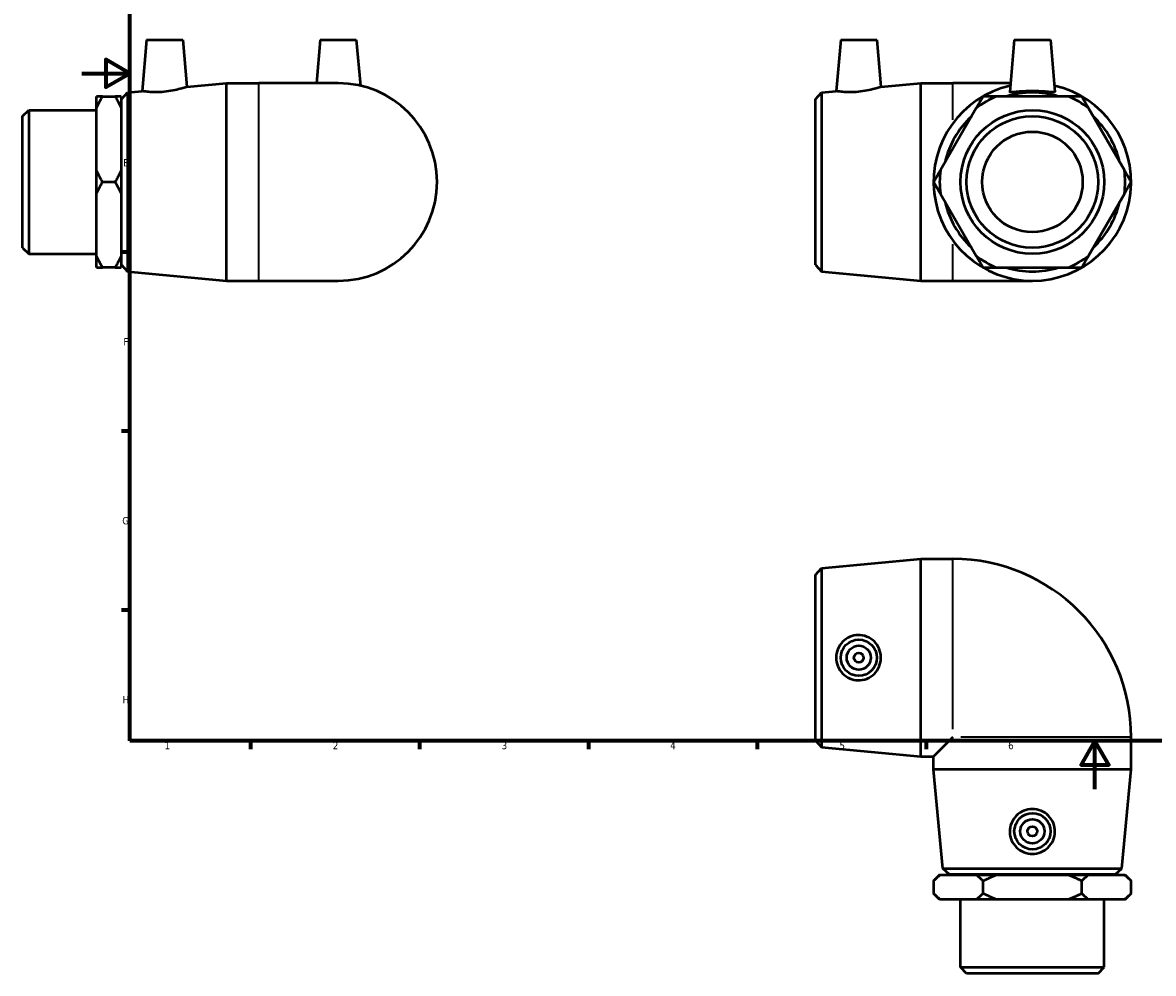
# Model space of a CAD drawing. Header units: millimetres. Extents: x -25 to 897, y -76 to 636.
# Tile 1 of 3: x -25 to 445, y -76 to 318. Entities that reach past the tile are written whole.
import ezdxf

# ---------------------------------------------------------------- set-up
doc = ezdxf.new("R2010")
doc.units = ezdxf.units.MM
for name, color, linetype, lineweight in [('Border (ANSI)', 7, 'Continuous', 70), ('Visible (ANSI)', 7, 'Continuous', 50), ('Visible Narrow (ANSI)', 7, 'Continuous', 35)]:
    doc.layers.add(name, color=color, linetype=linetype, lineweight=lineweight)
doc.styles.add('Note Text (ANSI)', font='tahoma.ttf')

# ---------------------------------------------------------------- blocks, each defined once
blk = doc.blocks.new('Borders Default Border')
at = {"layer": 'Border (ANSI)'}
for p, q in [((20, 222.75), (16.55, 222.75)), ((20, 148.5), (16.55, 148.5)), ((20, 74.25), (16.55, 74.25)), ((70.08, 20), (70.08, 16.55)), ((140.17, 20), (140.17, 16.55)), ((210.25, 20), (210.25, 16.55)), ((280.33, 20), (280.33, 16.55)), ((350.42, 20), (350.42, 16.55))]:
    blk.add_line(p, q, dxfattribs=at)
at = {"layer": 'Border (ANSI)', "flags": 128}
for points in [[(20, 20), (20, 574), (821, 574), (821, 20), (20, 20)], [(0, 297), (20, 297), (10, 302.77), (10, 291.23), (20, 297)], [(420.5, 0), (420.5, 20), (414.73, 10), (426.27, 10), (420.5, 20)]]:
    blk.add_lwpolyline(points, dxfattribs=at)
at = {"layer": 'Border (ANSI)', "color": 230, "true_color": 0xff0080, "char_height": 3.05, "attachment_point": 7, "style": 'Note Text (ANSI)'}
for s, insert in [('E', (17.21, 258.35)), ('F', (17.29, 184.1)), ('G', (16.81, 109.79)), ('H', (16.97, 35.6)), ('1', (34.35, 16.55)), ('2', (104.2, 16.55)), ('3', (174.26, 16.49)), ('4', (244.23, 16.55)), ('5', (314.48, 16.49)), ('6', (384.49, 16.49))]:
    blk.add_mtext(s, dxfattribs=dict(at, insert=insert))

msp = doc.modelspace()

# ---------------------------------------------------------------- linework, layer by layer
at = {"layer": 'Visible (ANSI)'}
for p, q in [((26.909, 310.927), (25.046, 289.634)), ((26.909, 310.927), (41.909, 310.927)), ((41.909, 310.927), (43.619, 291.378)), ((98.959, 310.927), (97.384, 292.927)), ((98.959, 310.927), (113.959, 310.927)), ((113.959, 310.927), (115.624, 291.89)), ((314.989, 310.927), (313.127, 289.634)), ((314.989, 310.927), (329.989, 310.927)), ((329.989, 310.927), (331.7, 291.378)), ((387.039, 310.927), (385.152, 289.353)), ((387.039, 310.927), (402.039, 310.927)), ((402.039, 310.927), (403.927, 289.353)), ((43.619, 291.378), (60.125, 292.927)), ((60.125, 210.927), (60.125, 292.927)), ((60.125, 292.927), (73.459, 292.927)), ((106.459, 292.927), (73.459, 292.927)), ((331.7, 291.378), (348.206, 292.927)), ((348.206, 210.927), (348.206, 292.927)), ((348.206, 292.927), (361.539, 292.927)), ((385.465, 292.927), (361.539, 292.927)), ((6.109, 282.525), (6.109, 287.434)), ((8.629, 287.434), (13.839, 287.434)), ((16.359, 287.434), (16.359, 282.525)), ((16.459, 286.307), (18.968, 289.063)), ((16.459, 217.547), (16.459, 286.307)), ((18.968, 289.063), (25.046, 289.634)), ((18.968, 289.063), (18.968, 214.792)), ((304.539, 286.307), (307.048, 289.063)), ((304.539, 217.547), (304.539, 286.307)), ((307.048, 289.063), (313.127, 289.634)), ((307.048, 289.063), (307.048, 214.792)), ((409.371, 287.434), (379.708, 287.434)), ((-24.541, 279.214), (-22.021, 281.734)), ((-22.021, 281.734), (-22.021, 222.12)), ((-22.021, 281.734), (6.109, 281.734)), ((6.109, 256.837), (6.109, 282.525)), ((16.359, 283.427), (16.459, 283.427)), ((16.359, 282.525), (16.359, 256.837)), ((371.205, 282.525), (356.374, 256.837)), ((432.705, 256.837), (417.874, 282.525)), ((-24.541, 224.64), (-24.541, 279.214)), ((6.109, 247.018), (6.109, 256.837)), ((16.359, 256.837), (16.359, 247.018)), ((8.629, 251.927), (13.839, 251.927)), ((6.109, 221.33), (6.109, 247.018)), ((16.359, 247.018), (16.359, 221.33)), ((356.374, 247.018), (371.205, 221.33)), ((417.874, 221.33), (432.705, 247.018)), ((-24.541, 224.64), (-22.021, 222.12)), ((-22.021, 222.12), (6.109, 222.12)), ((6.109, 216.42), (6.109, 221.33)), ((16.359, 221.33), (16.359, 216.42)), ((13.839, 216.42), (8.629, 216.42)), ((16.359, 220.427), (16.459, 220.427)), ((16.459, 217.547), (18.968, 214.792)), ((304.539, 217.547), (307.048, 214.792)), ((379.708, 216.42), (409.371, 216.42)), ((18.968, 214.792), (60.125, 210.927)), ((307.048, 214.792), (348.206, 210.927)), ((60.125, 210.927), (73.459, 210.927)), ((73.459, 210.927), (106.459, 210.927)), ((348.206, 210.927), (361.539, 210.927)), ((361.539, 210.927), (394.539, 210.927)), ((307.048, 91.664), (348.206, 95.529)), ((348.206, 13.529), (348.206, 95.529)), ((348.206, 95.529), (361.539, 95.529)), ((304.539, 88.909), (307.048, 91.664)), ((307.048, 91.664), (307.048, 17.393)), ((304.539, 20.149), (304.539, 88.909)), ((304.539, 20.149), (307.048, 17.393)), ((361.539, 21.529), (353.539, 13.529)), ((435.539, 8.195), (435.539, 21.529)), ((307.048, 17.393), (348.206, 13.529)), ((348.206, 13.529), (353.539, 13.529)), ((353.539, 8.195), (353.539, 13.529)), ((435.539, 8.195), (353.539, 8.195)), ((357.404, -32.962), (353.539, 8.195)), ((431.675, -32.962), (435.539, 8.195)), ((356.059, -35.571), (353.539, -38.091)), ((356.059, -35.571), (356.374, -35.571)), ((356.374, -35.571), (371.205, -35.571)), ((357.404, -32.962), (431.675, -32.962)), ((360.159, -35.471), (357.404, -32.962)), ((428.919, -35.471), (360.159, -35.471)), ((363.039, -35.571), (363.039, -35.471)), ((371.205, -35.571), (379.708, -35.571)), ((379.708, -35.571), (409.371, -35.571)), ((409.371, -35.571), (417.874, -35.571)), ((417.874, -35.571), (432.705, -35.571)), ((426.039, -35.571), (426.039, -35.471)), ((428.919, -35.471), (431.675, -32.962)), ((432.705, -35.571), (433.019, -35.571)), ((433.019, -35.571), (435.539, -38.091)), ((353.539, -38.091), (353.539, -43.301)), ((374.039, -38.091), (374.039, -43.301)), ((415.039, -43.301), (415.039, -38.091)), ((435.539, -43.301), (435.539, -38.091)), ((356.059, -45.821), (353.539, -43.301)), ((356.374, -45.821), (356.059, -45.821)), ((371.205, -45.821), (356.374, -45.821)), ((364.732, -73.951), (364.732, -45.821)), ((379.708, -45.821), (371.205, -45.821)), ((409.371, -45.821), (379.708, -45.821)), ((417.874, -45.821), (409.371, -45.821)), ((432.705, -45.821), (417.874, -45.821)), ((424.346, -73.951), (424.346, -45.821)), ((433.019, -45.821), (432.705, -45.821)), ((433.019, -45.821), (435.539, -43.301)), ((364.732, -73.951), (424.346, -73.951)), ((367.252, -76.471), (364.732, -73.951)), ((421.826, -76.471), (424.346, -73.951)), ((421.826, -76.471), (367.252, -76.471))]:
    msp.add_line(p, q, dxfattribs=at)
for centre, radius in [((394.539, 251.927), 29.807), ((394.539, 251.927), 27.287), ((394.539, 251.927), 20.865), ((322.489, 54.529), 7.5), ((322.489, 54.529), 5), ((322.489, 54.529), 2), ((394.539, -17.521), 7.5), ((394.539, -17.521), 5), ((394.539, -17.521), 2)]:
    msp.add_circle(centre, radius, dxfattribs=at)
for centre, radius, start, end in [((106.459, 251.927), 41, 270, 90), ((394.539, 251.927), 41, 102.91766, 77.08234), ((394.539, 251.927), 38.48, 112.66998, 127.33002), ((394.539, 251.927), 37.136, 72.96897, 107.03103), ((394.539, 251.927), 38.48, 52.66998, 67.33002), ((394.539, 251.927), 37.136, 132.96897, 167.03103), ((394.539, 251.927), 37.136, 12.96897, 47.03103), ((394.539, 251.927), 38.48, 172.66998, 187.33002), ((394.539, 251.927), 38.48, 352.66998, 7.33002), ((394.539, 251.927), 37.136, 192.96897, 227.03103), ((394.539, 251.927), 37.136, 312.96897, 347.03103), ((394.539, 251.927), 38.48, 232.66998, 247.33002), ((394.539, 251.927), 38.48, 292.66998, 307.33002), ((394.539, 251.927), 37.136, 252.96897, 287.03103), ((361.539, 21.529), 74, 0, 90)]:
    msp.add_arc(centre, radius, start, end, dxfattribs=at)
for points, knots in [([(43.619, 291.378), (43.619, 291.378), (43.38, 291.296), (42.42, 290.991), (41.699, 290.771), (40.028, 290.323), (38.96, 290.064), (36.611, 289.619), (35.328, 289.436), (34.119, 289.326)], [4.2202136, 4.2202136, 4.2202136, 4.2202136, 4.5781276, 4.5781276, 4.9360417, 4.9360417, 5.3003679, 5.3003679, 5.6646942, 5.6646942, 5.6646942, 5.6646942]), ([(331.7, 291.378), (331.7, 291.378), (331.461, 291.296), (330.501, 290.991), (329.779, 290.771), (328.109, 290.323), (327.041, 290.064), (324.692, 289.619), (323.409, 289.436), (322.2, 289.326)], [4.2202136, 4.2202136, 4.2202136, 4.2202136, 4.5781276, 4.5781276, 4.9360417, 4.9360417, 5.3003679, 5.3003679, 5.6646942, 5.6646942, 5.6646942, 5.6646942]), ([(34.119, 289.326), (32.971, 289.221), (31.748, 289.17), (29.508, 289.182), (28.49, 289.241), (26.885, 289.38), (26.191, 289.468), (25.271, 289.596), (25.046, 289.634), (25.046, 289.634)], [0, 0, 0, 0, 0.3460057, 0.3460057, 0.6920114, 0.6920114, 1.0399389, 1.0399389, 1.3878664, 1.3878664, 1.3878664, 1.3878664]), ([(322.2, 289.326), (321.052, 289.221), (319.829, 289.17), (317.589, 289.182), (316.571, 289.241), (314.966, 289.38), (314.272, 289.468), (313.352, 289.596), (313.127, 289.634), (313.127, 289.634)], [0, 0, 0, 0, 0.3460057, 0.3460057, 0.6920114, 0.6920114, 1.0399389, 1.0399389, 1.3878664, 1.3878664, 1.3878664, 1.3878664]), ([(403.925, 289.326), (403.899, 289.221), (403.642, 289.17), (402.657, 289.182), (401.929, 289.241), (400.269, 289.38), (399.222, 289.468), (396.937, 289.596), (395.699, 289.634), (393.38, 289.634), (392.142, 289.596), (389.857, 289.468), (388.81, 289.38), (387.15, 289.241), (386.422, 289.182), (385.437, 289.17), (385.18, 289.221), (385.152, 289.335), (385.151, 289.344), (385.152, 289.353)], [0, 0, 0, 0, 0.3460057, 0.3460057, 0.6920114, 0.6920114, 1.0399389, 1.0399389, 1.3878664, 1.3878664, 1.735794, 1.735794, 2.0837215, 2.0837215, 2.4297272, 2.4297272, 2.7757329, 2.7757329, 2.8046604, 2.8046604, 2.8046604, 2.8046604]), ([(322.2, 45.143), (321.052, 45.17), (319.829, 45.427), (317.589, 46.412), (316.571, 47.139), (314.966, 48.8), (314.272, 49.846), (313.352, 52.131), (313.127, 53.369), (313.127, 55.689), (313.352, 56.927), (314.272, 59.211), (314.966, 60.258), (316.571, 61.918), (317.589, 62.646), (319.829, 63.631), (321.052, 63.888), (323.409, 63.942), (324.692, 63.718), (327.041, 62.766), (328.109, 62.038), (329.779, 60.363), (330.501, 59.309), (331.461, 56.989), (331.7, 55.722), (331.7, 53.336), (331.461, 52.069), (330.501, 49.748), (329.779, 48.694), (328.109, 47.02), (327.041, 46.292), (324.692, 45.339), (323.409, 45.116), (322.2, 45.143)], [0, 0, 0, 0, 0.3460057, 0.3460057, 0.6920114, 0.6920114, 1.0399389, 1.0399389, 1.3878664, 1.3878664, 1.735794, 1.735794, 2.0837215, 2.0837215, 2.4297272, 2.4297272, 2.7757329, 2.7757329, 3.1400592, 3.1400592, 3.5043855, 3.5043855, 3.8622995, 3.8622995, 4.2202136, 4.2202136, 4.5781276, 4.5781276, 4.9360417, 4.9360417, 5.3003679, 5.3003679, 5.6646942, 5.6646942, 5.6646942, 5.6646942]), ([(403.925, -17.811), (403.899, -18.959), (403.642, -20.182), (402.657, -22.422), (401.929, -23.44), (400.269, -25.044), (399.222, -25.739), (396.937, -26.659), (395.699, -26.884), (393.38, -26.884), (392.142, -26.659), (389.857, -25.739), (388.81, -25.044), (387.15, -23.44), (386.422, -22.422), (385.437, -20.182), (385.18, -18.959), (385.126, -16.601), (385.35, -15.319), (386.302, -12.97), (387.03, -11.902), (388.705, -10.231), (389.759, -9.51), (392.079, -8.55), (393.346, -8.311), (395.733, -8.311), (397, -8.55), (399.32, -9.51), (400.374, -10.231), (402.049, -11.902), (402.777, -12.97), (403.729, -15.319), (403.953, -16.601), (403.925, -17.811)], [0, 0, 0, 0, 0.3460057, 0.3460057, 0.6920114, 0.6920114, 1.0399389, 1.0399389, 1.3878664, 1.3878664, 1.735794, 1.735794, 2.0837215, 2.0837215, 2.4297272, 2.4297272, 2.7757329, 2.7757329, 3.1400592, 3.1400592, 3.5043855, 3.5043855, 3.8622995, 3.8622995, 4.2202136, 4.2202136, 4.5781276, 4.5781276, 4.9360417, 4.9360417, 5.3003679, 5.3003679, 5.6646942, 5.6646942, 5.6646942, 5.6646942])]:
    msp.add_open_spline(points, degree=3, knots=knots, dxfattribs=at)
for points in [[(6.109, 282.525), (7.166, 284.902), (8.629, 287.434)], [(8.629, 287.434), (7.166, 287.434), (6.109, 287.434)], [(13.839, 287.434), (15.301, 284.902), (16.359, 282.525)], [(16.359, 287.434), (15.301, 287.434), (13.839, 287.434)], [(374.039, 287.434), (372.577, 284.902), (371.205, 282.525)], [(379.708, 287.434), (376.964, 287.434), (374.039, 287.434)], [(415.039, 287.434), (412.115, 287.434), (409.371, 287.434)], [(417.874, 282.525), (416.502, 284.902), (415.039, 287.434)], [(8.629, 251.927), (7.166, 254.46), (6.109, 256.837)], [(16.359, 256.837), (15.301, 254.46), (13.839, 251.927)], [(356.374, 256.837), (355.002, 254.46), (353.539, 251.927)], [(435.539, 251.927), (434.077, 254.46), (432.705, 256.837)], [(6.109, 247.018), (7.166, 249.395), (8.629, 251.927)], [(13.839, 251.927), (15.301, 249.395), (16.359, 247.018)], [(353.539, 251.927), (355.002, 249.395), (356.374, 247.018)], [(432.705, 247.018), (434.077, 249.395), (435.539, 251.927)], [(8.629, 216.42), (7.166, 218.953), (6.109, 221.33)], [(16.359, 221.33), (15.301, 218.953), (13.839, 216.42)], [(371.205, 221.33), (372.577, 218.953), (374.039, 216.42)], [(415.039, 216.42), (416.502, 218.953), (417.874, 221.33)], [(6.109, 216.42), (7.166, 216.42), (8.629, 216.42)], [(13.839, 216.42), (15.301, 216.42), (16.359, 216.42)], [(374.039, 216.42), (376.964, 216.42), (379.708, 216.42)], [(409.371, 216.42), (412.115, 216.42), (415.039, 216.42)], [(353.539, -38.091), (355.002, -36.629), (356.374, -35.571)], [(371.205, -35.571), (372.577, -36.629), (374.039, -38.091)], [(374.039, -38.091), (376.964, -36.629), (379.708, -35.571)], [(409.371, -35.571), (412.115, -36.629), (415.039, -38.091)], [(415.039, -38.091), (416.502, -36.629), (417.874, -35.571)], [(432.705, -35.571), (434.077, -36.629), (435.539, -38.091)], [(356.374, -45.821), (355.002, -44.763), (353.539, -43.301)], [(374.039, -43.301), (372.577, -44.763), (371.205, -45.821)], [(379.708, -45.821), (376.964, -44.763), (374.039, -43.301)], [(415.039, -43.301), (412.115, -44.763), (409.371, -45.821)], [(417.874, -45.821), (416.502, -44.763), (415.039, -43.301)], [(435.539, -43.301), (434.077, -44.763), (432.705, -45.821)]]:
    msp.add_rational_spline(points, [1, 1.00255339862, 1], degree=2, dxfattribs=at)
msp.add_open_spline([(403.927, 289.353), (403.928, 289.344), (403.927, 289.335), (403.925, 289.326)], degree=3, dxfattribs=at)
at = {"layer": 'Visible Narrow (ANSI)'}
for p, q in [((73.459, 211.432), (73.459, 292.423)), ((361.539, 277.775), (361.539, 292.883)), ((361.539, 210.972), (361.539, 226.08)), ((361.539, 24.829), (361.539, 95.207)), ((435.218, 21.529), (364.839, 21.529))]:
    msp.add_line(p, q, dxfattribs=at)

# ---------------------------------------------------------------- block references
msp.add_blockref('Borders Default Border', (0, 0))

doc.saveas('drawing.dxf')
